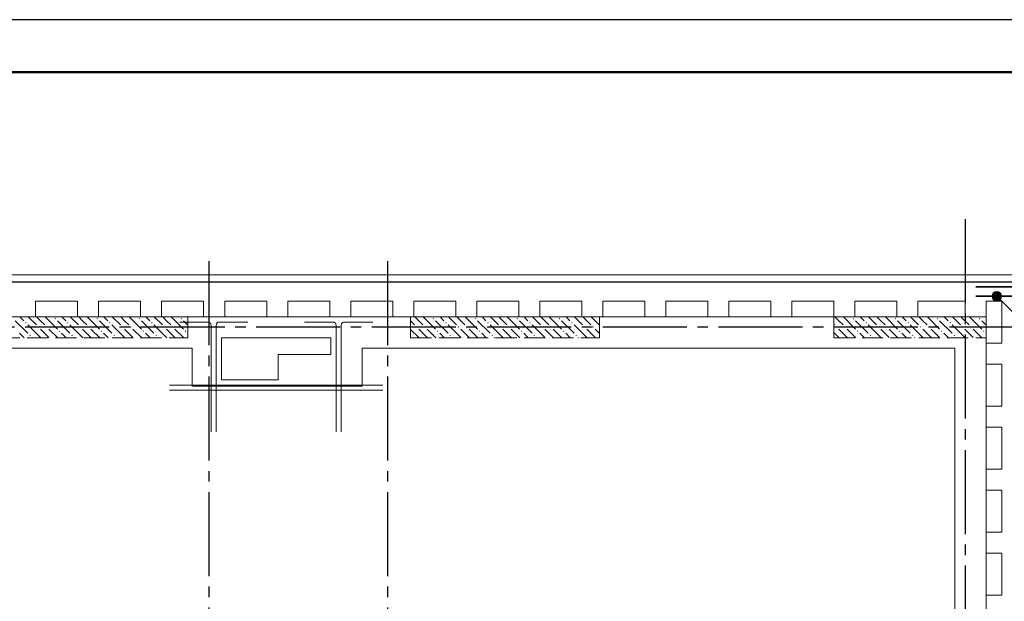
# Model space of a CAD drawing. Header units: millimetres. Extents: x 0 to 32559, y 0 to 42000.
# Tile 13 of 14: x 12823 to 22196, y 36460 to 42000. Entities that reach past the tile are written whole.
import ezdxf

# ---------------------------------------------------------------- set-up
doc = ezdxf.new("R2010")
doc.units = ezdxf.units.MM
doc.linetypes.add('______2', pattern=[270, 200, -70])
doc.linetypes.add('______5', pattern=[1100, 800, -100, 100, -100])
for name, color, linetype, lineweight in [('Standard', 7, 'Continuous', 25), ('ЖБ Пилон', 180, 'Continuous', 25), ('Обрамление П-обр. равн.', 7, 'Continuous', 25), ('Обрамление проемов стержнями', 7, 'Continuous', 25), ('Оси', 40, '______5', 18), ('Позиционная метка линия выноска', 7, 'Continuous', 13), ('Позиционная метка номер позиции', 7, 'Continuous', 13)]:
    doc.layers.add(name, color=color, linetype=linetype, lineweight=lineweight)
doc.layers.add('ЖБ Перекрытие верхний уровень', color=7, linetype='Continuous', lineweight=25, true_color=0xe0e0ff)

msp = doc.modelspace()

# ---------------------------------------------------------------- hatches: boundary and pattern name
at = {"layer": 'ЖБ Пилон', "linetype": 'Continuous', "lineweight": 18, "transparency": 33554687}
for points in [[(12874.5, 39113.1), (12881, 39119.6), (12887.5, 39113.1), (12881, 39106.6)], [(13154.4, 39153.1), (13160.9, 39159.6), (13167.4, 39153.1), (13160.9, 39146.6)], [(13274.5, 39113.1), (13281, 39119.6), (13287.5, 39113.1), (13281, 39106.6)], [(13554.4, 39153.1), (13560.9, 39159.6), (13567.4, 39153.1), (13560.9, 39146.6)], [(13674.5, 39113.1), (13681, 39119.6), (13687.5, 39113.1), (13681, 39106.6)], [(13954.4, 39153.1), (13960.9, 39159.6), (13967.4, 39153.1), (13960.9, 39146.6)], [(14074.5, 39113.1), (14081, 39119.6), (14087.5, 39113.1), (14081, 39106.6)], [(14354.4, 39153.1), (14360.9, 39159.6), (14367.4, 39153.1), (14360.9, 39146.6)], [(16754.4, 39153.1), (16760.9, 39159.6), (16767.4, 39153.1), (16760.9, 39146.6)], [(16874.5, 39113.1), (16881, 39119.6), (16887.5, 39113.1), (16881, 39106.6)], [(17154.4, 39153.1), (17160.9, 39159.6), (17167.4, 39153.1), (17160.9, 39146.6)], [(17274.5, 39113.1), (17281, 39119.6), (17287.5, 39113.1), (17281, 39106.6)], [(17554.4, 39153.1), (17560.9, 39159.6), (17567.4, 39153.1), (17560.9, 39146.6)], [(17674.5, 39113.1), (17681, 39119.6), (17687.5, 39113.1), (17681, 39106.6)], [(17954.4, 39153.1), (17960.9, 39159.6), (17967.4, 39153.1), (17960.9, 39146.6)], [(18074.5, 39113.1), (18081, 39119.6), (18087.5, 39113.1), (18081, 39106.6)], [(20754.4, 39153.1), (20760.9, 39159.6), (20767.4, 39153.1), (20760.9, 39146.6)], [(20874.5, 39113.1), (20881, 39119.6), (20887.5, 39113.1), (20881, 39106.6)], [(21154.4, 39153.1), (21160.9, 39159.6), (21167.4, 39153.1), (21160.9, 39146.6)], [(21274.5, 39113.1), (21281, 39119.6), (21287.5, 39113.1), (21281, 39106.6)], [(21554.4, 39153.1), (21560.9, 39159.6), (21567.4, 39153.1), (21560.9, 39146.6)], [(21674.5, 39113.1), (21681, 39119.6), (21687.5, 39113.1), (21681, 39106.6)], [(21954.4, 39153.1), (21960.9, 39159.6), (21967.4, 39153.1), (21960.9, 39146.6)], [(12914.5, 38993.1), (12921, 38999.6), (12927.5, 38993.1), (12921, 38986.6)], [(12994.5, 39073.1), (13001, 39079.6), (13007.5, 39073.1), (13001, 39066.6)], [(13074.5, 39073.1), (13081, 39079.6), (13087.5, 39073.1), (13081, 39066.6)], [(13194.5, 39033.1), (13201, 39039.6), (13207.5, 39033.1), (13201, 39026.6)], [(13314.5, 38993.1), (13321, 38999.6), (13327.5, 38993.1), (13321, 38986.6)], [(13394.5, 39073.1), (13401, 39079.6), (13407.5, 39073.1), (13401, 39066.6)], [(13474.5, 39073.1), (13481, 39079.6), (13487.5, 39073.1), (13481, 39066.6)], [(13594.5, 39033.1), (13601, 39039.6), (13607.5, 39033.1), (13601, 39026.6)], [(13714.5, 38993.1), (13721, 38999.6), (13727.5, 38993.1), (13721, 38986.6)], [(13794.5, 39073.1), (13801, 39079.6), (13807.5, 39073.1), (13801, 39066.6)], [(13874.5, 39073.1), (13881, 39079.6), (13887.5, 39073.1), (13881, 39066.6)], [(13994.5, 39033.1), (14001, 39039.6), (14007.5, 39033.1), (14001, 39026.6)], [(14114.5, 38993.1), (14121, 38999.6), (14127.5, 38993.1), (14121, 38986.6)], [(14194.5, 39073.1), (14201, 39079.6), (14207.5, 39073.1), (14201, 39066.6)], [(14274.5, 39073.1), (14281, 39079.6), (14287.5, 39073.1), (14281, 39066.6)], [(14394.5, 39033.1), (14401, 39039.6), (14407.5, 39033.1), (14401, 39026.6)], [(16594.5, 39073.1), (16601, 39079.6), (16607.5, 39073.1), (16601, 39066.6)], [(16674.5, 39073.1), (16681, 39079.6), (16687.5, 39073.1), (16681, 39066.6)], [(16794.5, 39033.1), (16801, 39039.6), (16807.5, 39033.1), (16801, 39026.6)], [(16914.5, 38993.1), (16921, 38999.6), (16927.5, 38993.1), (16921, 38986.6)], [(16994.5, 39073.1), (17001, 39079.6), (17007.5, 39073.1), (17001, 39066.6)], [(17074.5, 39073.1), (17081, 39079.6), (17087.5, 39073.1), (17081, 39066.6)], [(17194.5, 39033.1), (17201, 39039.6), (17207.5, 39033.1), (17201, 39026.6)], [(17314.5, 38993.1), (17321, 38999.6), (17327.5, 38993.1), (17321, 38986.6)], [(17394.5, 39073.1), (17401, 39079.6), (17407.5, 39073.1), (17401, 39066.6)], [(17474.5, 39073.1), (17481, 39079.6), (17487.5, 39073.1), (17481, 39066.6)], [(17594.5, 39033.1), (17601, 39039.6), (17607.5, 39033.1), (17601, 39026.6)], [(17714.5, 38993.1), (17721, 38999.6), (17727.5, 38993.1), (17721, 38986.6)], [(17794.5, 39073.1), (17801, 39079.6), (17807.5, 39073.1), (17801, 39066.6)], [(17874.5, 39073.1), (17881, 39079.6), (17887.5, 39073.1), (17881, 39066.6)], [(17994.5, 39033.1), (18001, 39039.6), (18007.5, 39033.1), (18001, 39026.6)], [(18114.5, 38993.1), (18121, 38999.6), (18127.5, 38993.1), (18121, 38986.6)], [(18194.5, 39073.1), (18201, 39079.6), (18207.5, 39073.1), (18201, 39066.6)], [(18274.5, 39073.1), (18281, 39079.6), (18287.5, 39073.1), (18281, 39066.6)], [(20594.5, 39073.1), (20601, 39079.6), (20607.5, 39073.1), (20601, 39066.6)], [(20674.5, 39073.1), (20681, 39079.6), (20687.5, 39073.1), (20681, 39066.6)], [(20794.5, 39033.1), (20801, 39039.6), (20807.5, 39033.1), (20801, 39026.6)], [(20914.5, 38993.1), (20921, 38999.6), (20927.4, 38993.1), (20921, 38986.6)], [(20994.5, 39073.1), (21001, 39079.6), (21007.5, 39073.1), (21001, 39066.6)], [(21074.5, 39073.1), (21081, 39079.6), (21087.5, 39073.1), (21081, 39066.6)], [(21194.5, 39033.1), (21201, 39039.6), (21207.5, 39033.1), (21201, 39026.6)], [(21314.5, 38993.1), (21321, 38999.6), (21327.4, 38993.1), (21321, 38986.6)], [(21394.5, 39073.1), (21401, 39079.6), (21407.5, 39073.1), (21401, 39066.6)], [(21474.5, 39073.1), (21481, 39079.6), (21487.5, 39073.1), (21481, 39066.6)], [(21594.5, 39033.1), (21601, 39039.6), (21607.5, 39033.1), (21601, 39026.6)], [(21714.5, 38993.1), (21721, 38999.6), (21727.4, 38993.1), (21721, 38986.6)], [(21794.5, 39073.1), (21801, 39079.6), (21807.5, 39073.1), (21801, 39066.6)], [(21874.5, 39073.1), (21881, 39079.6), (21887.5, 39073.1), (21881, 39066.6)], [(21994.5, 39033.1), (22001, 39039.6), (22007.5, 39033.1), (22001, 39026.6)]]:
    msp.add_hatch(color=7, dxfattribs=at).paths.add_polyline_path(points, flags=16)
at = {"layer": 'Позиционная метка номер позиции', "linetype": 'Continuous', "lineweight": 13, "transparency": 33554687}
for points in [[(22081.7, 39376.5), (22113.5, 39408.3), (22093.2, 39396.8)], [(22113.5, 39408.3), (22081.7, 39376.5), (22081.7, 39353.5)], [(22113.5, 39408.3), (22081.7, 39353.5), (22136.5, 39408.3)], [(22136.5, 39408.3), (22081.7, 39353.5), (22093.2, 39333.2)], [(22136.5, 39408.3), (22093.2, 39333.2), (22156.8, 39396.8)], [(22156.8, 39396.8), (22093.2, 39333.2), (22113.5, 39321.7)], [(22156.8, 39396.8), (22113.5, 39321.7), (22168.3, 39376.5)], [(22168.3, 39376.5), (22113.5, 39321.7), (22136.5, 39321.7)], [(22168.3, 39376.5), (22136.5, 39321.7), (22168.3, 39353.5)], [(22168.3, 39353.5), (22136.5, 39321.7), (22156.8, 39333.2)]]:
    msp.add_hatch(color=7, dxfattribs=at).paths.add_polyline_path(points)

# ---------------------------------------------------------------- linework, layer by layer
at = {"layer": 'Standard', "color": 7, "linetype": 'Continuous', "lineweight": 13, "transparency": 33554687}
msp.add_lwpolyline([(0, 0), (29700, 0), (29700, 42000), (0, 42000), (0, 0)], close=True, dxfattribs=at)
for points in [[(29700, 42000), (0, 42000), (0, 0), (29700, 0), (29700, 42000)], [(29700, 42000), (0, 42000), (0, 0), (29700, 0), (29700, 42000)], [(7674, 17930), (22024, 17930), (22024, 39170), (7674, 39170), (7674, 17930)]]:
    msp.add_lwpolyline(points, dxfattribs=at)
at = {"layer": 'Standard', "color": 7, "linetype": 'Continuous', "lineweight": 25, "transparency": 33554687}
for points in [[(29700, 42000), (0, 42000), (0, 0), (29700, 0), (29700, 42000)], [(7394, 17930), (24124, 17930), (24124, 39500), (7394, 39500), (7394, 17930)]]:
    msp.add_lwpolyline(points, dxfattribs=at)
at = {"layer": 'Standard', "color": 7, "linetype": 'Continuous', "lineweight": 50, "transparency": 33554687}
msp.add_lwpolyline([(2000, 41500), (29200, 41500), (29200, 500), (2000, 500), (2000, 41500)], close=True, dxfattribs=at)
at = {"layer": 'Standard', "color": 254, "linetype": 'Continuous', "lineweight": 13, "true_color": 0xc4c4ff, "transparency": 33554687}
msp.add_lwpolyline([(7319, 17859), (23844, 17859), (23844, 39571), (7319, 39571), (7319, 17859)], dxfattribs=at)
at = {"layer": 'ЖБ Перекрытие верхний уровень', "color": 7, "linetype": 'Continuous', "lineweight": 18, "transparency": 33554687}
for p, q in [((22354, 39500), (7394, 39500)), ((12974, 39170), (12974, 39320)), ((12974, 39320), (13374, 39320)), ((13374, 39320), (13374, 39170)), ((13574, 39320), (13974, 39320)), ((13574, 39170), (13574, 39320)), ((13974, 39320), (13974, 39170)), ((14174, 39170), (14174, 39320)), ((14174, 39320), (14574, 39320)), ((14574, 39320), (14574, 39170)), ((14774, 39320), (15174, 39320)), ((14774, 39170), (14774, 39320)), ((15174, 39320), (15174, 39170)), ((15374, 39170), (15374, 39320)), ((15374, 39320), (15774, 39320)), ((15774, 39320), (15774, 39170)), ((15974, 39320), (16374, 39320)), ((15974, 39170), (15974, 39320)), ((16374, 39320), (16374, 39170)), ((16574, 39170), (16574, 39320)), ((16574, 39320), (16974, 39320)), ((16974, 39320), (16974, 39170)), ((17174, 39320), (17574, 39320)), ((17174, 39170), (17174, 39320)), ((17574, 39320), (17574, 39170)), ((17774, 39320), (18174, 39320)), ((17774, 39170), (17774, 39320)), ((18174, 39320), (18174, 39170)), ((18374, 39170), (18374, 39320)), ((18374, 39320), (18774, 39320)), ((18774, 39320), (18774, 39170)), ((18974, 39320), (19374, 39320)), ((18974, 39170), (18974, 39320)), ((19374, 39320), (19374, 39170)), ((19574, 39170), (19574, 39320)), ((19574, 39320), (19974, 39320)), ((19974, 39320), (19974, 39170)), ((20174, 39320), (20574, 39320)), ((20174, 39170), (20174, 39320)), ((20574, 39320), (20574, 39170)), ((20774, 39320), (21174, 39320)), ((20774, 39170), (20774, 39320)), ((21174, 39320), (21174, 39170)), ((21374, 39170), (21374, 39320)), ((21374, 39320), (21824, 39320)), ((21824, 39320), (21824, 39170)), ((22024, 38920), (22024, 39320)), ((22024, 39320), (22174, 39320)), ((22174, 39320), (22174, 38920)), ((13374, 39170), (12974, 39170)), ((13974, 39170), (13574, 39170)), ((14574, 39170), (14174, 39170)), ((15174, 39170), (14774, 39170)), ((15774, 39170), (15374, 39170)), ((16374, 39170), (15974, 39170)), ((16974, 39170), (16574, 39170)), ((17574, 39170), (17174, 39170)), ((18174, 39170), (17774, 39170)), ((18774, 39170), (18374, 39170)), ((19374, 39170), (18974, 39170)), ((19974, 39170), (19574, 39170)), ((20574, 39170), (20174, 39170)), ((21174, 39170), (20774, 39170)), ((21824, 39170), (21374, 39170)), ((15283.8, 38970), (14743.8, 38970)), ((14743.8, 38970), (14743.8, 38570)), ((15783.8, 38970), (15283.8, 38970)), ((15783.8, 38810), (15783.8, 38970)), ((22174, 38920), (22024, 38920)), ((15283.8, 38570), (15283.8, 38810)), ((15283.8, 38810), (15783.8, 38810)), ((22024, 38320), (22024, 38720)), ((22024, 38720), (22174, 38720)), ((22174, 38720), (22174, 38320)), ((14743.8, 38570), (15283.8, 38570)), ((22174, 38320), (22024, 38320)), ((22024, 38120), (22174, 38120)), ((22024, 37720), (22024, 38120)), ((22174, 38120), (22174, 37720)), ((22174, 37720), (22024, 37720)), ((22024, 37120), (22024, 37520)), ((22024, 37520), (22174, 37520)), ((22174, 37520), (22174, 37120)), ((22174, 37120), (22024, 37120)), ((22024, 36520), (22024, 36920)), ((22024, 36920), (22174, 36920)), ((22174, 36920), (22174, 36520)), ((22174, 36520), (22024, 36520))]:
    msp.add_line(p, q, dxfattribs=at)
at = {"layer": 'ЖБ Пилон', "color": 253, "linetype": '______2', "lineweight": 13, "true_color": 0xa0a0a0, "transparency": 33554687}
for p, q in [((14424, 39170), (12624, 39170)), ((14424, 38970), (14424, 39170)), ((18344, 39170), (16544, 39170)), ((16544, 39170), (16544, 38970)), ((18344, 38970), (18344, 39170)), ((22024, 39170), (20574, 39170)), ((20574, 39170), (20574, 38970)), ((22024, 38970), (22024, 39170)), ((12624, 38970), (14424, 38970)), ((16544, 38970), (18344, 38970)), ((20574, 38970), (22024, 38970))]:
    msp.add_line(p, q, dxfattribs=at)
at = {"layer": 'ЖБ Пилон', "color": 9, "linetype": 'Continuous', "lineweight": 18, "true_color": 0xc7c7c7, "transparency": 33554687}
for p, q in [((12781, 39133.1), (12901, 39013.1)), ((12824.1, 39170), (12860.9, 39133.1)), ((13021, 38973.1), (12901, 39093.1)), ((12904.1, 39170), (12981, 39093.1)), ((13021, 39133.1), (12984.1, 39170)), ((13060.9, 39093.1), (13021, 39133.1)), ((13064.1, 39170), (13181, 39053.1)), ((13181, 39133.1), (13301, 39013.1)), ((13224.1, 39170), (13260.9, 39133.1)), ((13421, 38973.1), (13301, 39093.1)), ((13304.1, 39170), (13381, 39093.1)), ((13421, 39133.1), (13384.1, 39170)), ((13460.9, 39093.1), (13421, 39133.1)), ((13464.1, 39170), (13581, 39053.1)), ((13581, 39133.1), (13701, 39013.1)), ((13624.1, 39170), (13660.9, 39133.1)), ((13821, 38973.1), (13701, 39093.1)), ((13704.1, 39170), (13781, 39093.1)), ((13821, 39133.1), (13784.1, 39170)), ((13860.9, 39093.1), (13821, 39133.1)), ((13864.1, 39170), (13981, 39053.1)), ((13981, 39133.1), (14101, 39013.1)), ((14024.1, 39170), (14060.9, 39133.1)), ((14221, 38973.1), (14101, 39093.1)), ((14104.1, 39170), (14181, 39093.1)), ((14221, 39133.1), (14184.1, 39170)), ((14260.9, 39093.1), (14221, 39133.1)), ((14264.1, 39170), (14381, 39053.1)), ((14381, 39133.1), (14424, 39090.1)), ((16544, 39130.1), (16581, 39093.1)), ((16621, 39133.1), (16584.1, 39170)), ((16660.9, 39093.1), (16621, 39133.1)), ((16664.1, 39170), (16781, 39053.1)), ((16781, 39133.1), (16901, 39013.1)), ((16824.1, 39170), (16860.9, 39133.1)), ((17021, 38973.1), (16901, 39093.1)), ((16904.1, 39170), (16981, 39093.1)), ((17021, 39133.1), (16984.1, 39170)), ((17060.9, 39093.1), (17021, 39133.1)), ((17064.1, 39170), (17181, 39053.1)), ((17181, 39133.1), (17301, 39013.1)), ((17224.1, 39170), (17260.9, 39133.1)), ((17421, 38973.1), (17301, 39093.1)), ((17304.1, 39170), (17381, 39093.1)), ((17421, 39133.1), (17384.1, 39170)), ((17460.9, 39093.1), (17421, 39133.1)), ((17464.1, 39170), (17581, 39053.1)), ((17581, 39133.1), (17701, 39013.1)), ((17624.1, 39170), (17660.9, 39133.1)), ((17821, 38973.1), (17701, 39093.1)), ((17704.1, 39170), (17781, 39093.1)), ((17821, 39133.1), (17784.1, 39170)), ((17860.9, 39093.1), (17821, 39133.1)), ((17864.1, 39170), (17981, 39053.1)), ((17981, 39133.1), (18101, 39013.1)), ((18024.1, 39170), (18060.9, 39133.1)), ((18221, 38973.1), (18101, 39093.1)), ((18104.1, 39170), (18181, 39093.1)), ((18221, 39133.1), (18184.1, 39170)), ((18260.9, 39093.1), (18221, 39133.1)), ((18264.1, 39170), (18344, 39090.1)), ((20574, 39100.1), (20581, 39093.1)), ((20621, 39133.1), (20584.1, 39170)), ((20660.9, 39093.1), (20621, 39133.1)), ((20664.1, 39170), (20781, 39053.1)), ((20781, 39133.1), (20901, 39013.1)), ((20824.1, 39170), (20860.9, 39133.1)), ((21021, 38973.1), (20901, 39093.1)), ((20904.1, 39170), (20981, 39093.1)), ((21021, 39133.1), (20984.1, 39170)), ((21060.9, 39093.1), (21021, 39133.1)), ((21064.1, 39170), (21181, 39053.1)), ((21181, 39133.1), (21301, 39013.1)), ((21224.1, 39170), (21260.9, 39133.1)), ((21421, 38973.1), (21301, 39093.1)), ((21304.1, 39170), (21381, 39093.1)), ((21421, 39133.1), (21384.1, 39170)), ((21460.9, 39093.1), (21421, 39133.1)), ((21464.1, 39170), (21581, 39053.1)), ((21581, 39133.1), (21701, 39013.1)), ((21624.1, 39170), (21660.9, 39133.1)), ((21821, 38973.1), (21701, 39093.1)), ((21704.1, 39170), (21781, 39093.1)), ((21821, 39133.1), (21784.1, 39170)), ((21860.9, 39093.1), (21821, 39133.1)), ((21864.1, 39170), (21981, 39053.1)), ((21981, 39133.1), (22024, 39090.1)), ((12864.1, 38970), (12821, 39013.1)), ((13021, 39053.1), (13101, 38973.1)), ((13101, 39053.1), (13184.1, 38970)), ((13264.1, 38970), (13221, 39013.1)), ((13421, 39053.1), (13501, 38973.1)), ((13501, 39053.1), (13584.1, 38970)), ((13664.1, 38970), (13621, 39013.1)), ((13821, 39053.1), (13901, 38973.1)), ((13901, 39053.1), (13984.1, 38970)), ((14064.1, 38970), (14021, 39013.1)), ((14221, 39053.1), (14301, 38973.1)), ((14301, 39053.1), (14384.1, 38970)), ((14424, 39010.1), (14421, 39013.1)), ((16621, 38973.1), (16544, 39050.1)), ((16621, 39053.1), (16701, 38973.1)), ((16701, 39053.1), (16784.1, 38970)), ((16864.1, 38970), (16821, 39013.1)), ((17021, 39053.1), (17101, 38973.1)), ((17101, 39053.1), (17184.1, 38970)), ((17264.1, 38970), (17221, 39013.1)), ((17421, 39053.1), (17501, 38973.1)), ((17501, 39053.1), (17584.1, 38970)), ((17664.1, 38970), (17621, 39013.1)), ((17821, 39053.1), (17901, 38973.1)), ((17901, 39053.1), (17984.1, 38970)), ((18064.1, 38970), (18021, 39013.1)), ((18221, 39053.1), (18301, 38973.1)), ((18301, 39053.1), (18344, 39010.1)), ((20621, 38973.1), (20574, 39020.1)), ((20621, 39053.1), (20701, 38973.1)), ((20701, 39053.1), (20784.1, 38970)), ((20864.1, 38970), (20821, 39013.1)), ((21021, 39053.1), (21101, 38973.1)), ((21101, 39053.1), (21184.1, 38970)), ((21264.1, 38970), (21221, 39013.1)), ((21421, 39053.1), (21501, 38973.1)), ((21501, 39053.1), (21584.1, 38970)), ((21664.1, 38970), (21621, 39013.1)), ((21821, 39053.1), (21901, 38973.1)), ((21901, 39053.1), (21984.1, 38970)), ((22024, 39010.1), (22021, 39013.1)), ((12941, 38973.1), (12944.1, 38970)), ((13021, 38973.1), (13024.1, 38970)), ((13341, 38973.1), (13344.1, 38970)), ((13421, 38973.1), (13424.1, 38970)), ((13741, 38973.1), (13744.1, 38970)), ((13821, 38973.1), (13824.1, 38970)), ((14141, 38973.1), (14144.1, 38970)), ((14221, 38973.1), (14224.1, 38970)), ((16544, 38970.1), (16544.1, 38970)), ((16621, 38973.1), (16624.1, 38970)), ((16940.9, 38973.1), (16944.1, 38970)), ((17021, 38973.1), (17024.1, 38970)), ((17340.9, 38973.1), (17344.1, 38970)), ((17421, 38973.1), (17424.1, 38970)), ((17740.9, 38973.1), (17744.1, 38970)), ((17821, 38973.1), (17824.1, 38970)), ((18140.9, 38973.1), (18144.1, 38970)), ((18221, 38973.1), (18224.1, 38970)), ((20621, 38973.1), (20624.1, 38970)), ((20940.9, 38973.1), (20944.1, 38970)), ((21021, 38973.1), (21024.1, 38970)), ((21340.9, 38973.1), (21344.1, 38970)), ((21421, 38973.1), (21424.1, 38970)), ((21740.9, 38973.1), (21744.1, 38970)), ((21821, 38973.1), (21824.1, 38970))]:
    msp.add_line(p, q, dxfattribs=at)
at = {"layer": 'Обрамление П-обр. равн.', "color": 7, "linetype": 'Continuous', "lineweight": 35, "transparency": 33554687}
msp.add_lwpolyline([(21925, 39455), (22305.9, 39455), (22309.4, 39454.5), (22313, 39453.3), (22316.4, 39451.4), (22319.1, 39449.1), (22321.4, 39446.4), (22323.3, 39443.1), (22324.5, 39439.4), (22325, 39435.9), (22325, 39384.1), (22324.5, 39380.6), (22323.3, 39376.9), (22321.4, 39373.6), (22319.1, 39370.9), (22316.4, 39368.6), (22313, 39366.7), (22309.4, 39365.5), (22305.9, 39365), (21925, 39365)], dxfattribs=at)
at = {"layer": 'Обрамление проемов стержнями', "color": 7, "linetype": 'Continuous', "lineweight": 18, "transparency": 33554687}
for p, q in [((14248.8, 38519.8), (16279, 38519.8)), ((14248.8, 38519.8), (16279, 38519.8)), ((14248.8, 38469.8), (16279, 38469.8)), ((14248.8, 38469.8), (16279, 38469.8))]:
    msp.add_line(p, q, dxfattribs=at)
for points in [[(14644, 38074.8), (14644, 39091.3), (14643.3, 39096.6), (14641.5, 39102.1), (14638.6, 39107.1), (14635.2, 39111.2), (14631.1, 39114.6), (14626.1, 39117.5), (14620.6, 39119.3), (14615.3, 39120), (14344, 39120)], [(14644, 38074.8), (14644, 39091.3), (14643.3, 39096.6), (14641.5, 39102.1), (14638.6, 39107.1), (14635.2, 39111.2), (14631.1, 39114.6), (14626.1, 39117.5), (14620.6, 39119.3), (14615.3, 39120), (14344, 39120)], [(14644, 38074.8), (14644, 39091.3), (14643.3, 39096.6), (14641.5, 39102.1), (14638.6, 39107.1), (14635.2, 39111.2), (14631.1, 39114.6), (14626.1, 39117.5), (14620.6, 39119.3), (14615.3, 39120), (14344, 39120)], [(14644, 38074.8), (14644, 39091.3), (14643.3, 39096.6), (14641.5, 39102.1), (14638.6, 39107.1), (14635.2, 39111.2), (14631.1, 39114.6), (14626.1, 39117.5), (14620.6, 39119.3), (14615.3, 39120), (14344, 39120)], [(14694, 38074.8), (14694, 39091.3), (14694.7, 39096.6), (14696.5, 39102.1), (14699.4, 39107.1), (14702.8, 39111.2), (14706.9, 39114.6), (14711.9, 39117.5), (14717.4, 39119.3), (14722.7, 39120), (14994, 39120)], [(14694, 38074.8), (14694, 39091.3), (14694.7, 39096.6), (14696.5, 39102.1), (14699.4, 39107.1), (14702.8, 39111.2), (14706.9, 39114.6), (14711.9, 39117.5), (14717.4, 39119.3), (14722.7, 39120), (14994, 39120)], [(14694, 38074.8), (14694, 39091.3), (14694.7, 39096.6), (14696.5, 39102.1), (14699.4, 39107.1), (14702.8, 39111.2), (14706.9, 39114.6), (14711.9, 39117.5), (14717.4, 39119.3), (14722.7, 39120), (14994, 39120)], [(14694, 38074.8), (14694, 39091.3), (14694.7, 39096.6), (14696.5, 39102.1), (14699.4, 39107.1), (14702.8, 39111.2), (14706.9, 39114.6), (14711.9, 39117.5), (14717.4, 39119.3), (14722.7, 39120), (14994, 39120)], [(15834, 38074.8), (15834, 39091.3), (15833.3, 39096.6), (15831.5, 39102.1), (15828.6, 39107.1), (15825.2, 39111.2), (15821.1, 39114.6), (15816.1, 39117.5), (15810.6, 39119.3), (15805.3, 39120), (15534, 39120)], [(15834, 38074.8), (15834, 39091.3), (15833.3, 39096.6), (15831.5, 39102.1), (15828.6, 39107.1), (15825.2, 39111.2), (15821.1, 39114.6), (15816.1, 39117.5), (15810.6, 39119.3), (15805.3, 39120), (15534, 39120)], [(15834, 38074.8), (15834, 39091.3), (15833.3, 39096.6), (15831.5, 39102.1), (15828.6, 39107.1), (15825.2, 39111.2), (15821.1, 39114.6), (15816.1, 39117.5), (15810.6, 39119.3), (15805.3, 39120), (15534, 39120)], [(15834, 38074.8), (15834, 39091.3), (15833.3, 39096.6), (15831.5, 39102.1), (15828.6, 39107.1), (15825.2, 39111.2), (15821.1, 39114.6), (15816.1, 39117.5), (15810.6, 39119.3), (15805.3, 39120), (15534, 39120)], [(15884, 38074.8), (15884, 39091.3), (15884.7, 39096.6), (15886.5, 39102.1), (15889.3, 39107.1), (15892.8, 39111.2), (15896.9, 39114.6), (15901.9, 39117.5), (15907.4, 39119.3), (15912.7, 39120), (16184, 39120)], [(15884, 38074.8), (15884, 39091.3), (15884.7, 39096.6), (15886.5, 39102.1), (15889.3, 39107.1), (15892.8, 39111.2), (15896.9, 39114.6), (15901.9, 39117.5), (15907.4, 39119.3), (15912.7, 39120), (16184, 39120)], [(15884, 38074.8), (15884, 39091.3), (15884.7, 39096.6), (15886.5, 39102.1), (15889.3, 39107.1), (15892.8, 39111.2), (15896.9, 39114.6), (15901.9, 39117.5), (15907.4, 39119.3), (15912.7, 39120), (16184, 39120)], [(15884, 38074.8), (15884, 39091.3), (15884.7, 39096.6), (15886.5, 39102.1), (15889.3, 39107.1), (15892.8, 39111.2), (15896.9, 39114.6), (15901.9, 39117.5), (15907.4, 39119.3), (15912.7, 39120), (16184, 39120)]]:
    msp.add_lwpolyline(points, dxfattribs=at)
at = {"layer": 'Оси', "color": 8, "linetype": '______5', "lineweight": -3, "transparency": 33554687}
for p, q in [((21824, 40100), (21824, 15930)), ((14624, 39700), (14624, 15930)), ((16324, 39700), (16324, 15930)), ((23574, 39070), (4600, 39070))]:
    msp.add_line(p, q, dxfattribs=at)
at = {"layer": 'Позиционная метка линия выноска', "color": 251, "linetype": 'Continuous', "lineweight": 13, "true_color": 0x494949, "transparency": 33554687}
msp.add_lwpolyline([(8974, 38870), (14463.8, 38870), (14463.8, 38510), (16083.8, 38510), (16083.8, 38870), (21724, 38870), (21724, 32280), (21724, 24820), (21724, 17980)], dxfattribs=at)
at = {"layer": 'Позиционная метка номер позиции', "color": 7, "linetype": 'Continuous', "lineweight": 13, "transparency": 33554687}
for p, q in [((22093.2, 39396.8), (22093.2, 39396.8)), ((22156.8, 39396.8), (22156.8, 39396.8)), ((22093.2, 39333.2), (22093.2, 39333.2)), ((22156.8, 39333.2), (22156.8, 39333.2))]:
    msp.add_line(p, q, dxfattribs=at)
msp.add_lwpolyline([(22125, 39365), (22719, 38771), (25309, 38771)], dxfattribs=at)
msp.add_circle((22125, 39365), 45, dxfattribs=at)

doc.saveas('drawing.dxf')
